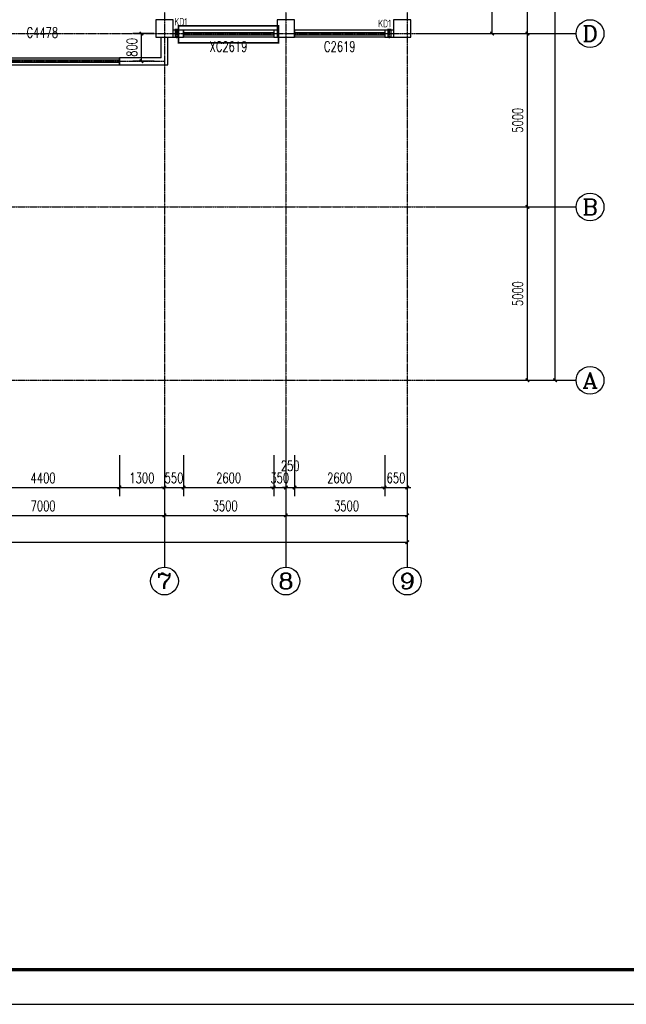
# Model space of a CAD drawing. Header units: inches. Extents: x 224620 to 3435104, y 247406 to 993300.
# Tile 55 of 109: x 294935 to 312427, y 513549 to 541943. Entities that reach past the tile are written whole.
import ezdxf
from ezdxf.enums import TextEntityAlignment as Align

# ---------------------------------------------------------------- set-up
doc = ezdxf.new("R2010")
doc.units = ezdxf.units.IN
doc.header["$MEASUREMENT"] = 0
doc.linetypes.add('CENTER', pattern=[2, 1.25, -0.25, 0.25, -0.25])
doc.linetypes.add('DASH', pattern=[0.35, 0.25, -0.1])
for name, color, linetype in [('AXIS', 3, 'Continuous'), ('AXIS_TEXT', 7, 'Continuous'), ('COLUMN', 9, 'Continuous'), ('DOTE', 1, 'CENTER'), ('Mb-text', 7, 'Continuous'), ('PUB_DIM', 3, 'Continuous'), ('PUB_TITLE', 4, 'Continuous'), ('SPACE_ALL', 1, 'Continuous'), ('WALL', 2, 'Continuous'), ('WINDOW', 4, 'Continuous'), ('WINDOW_TEXT', 7, 'Continuous'), ('建筑轮廓', 2, 'Continuous'), ('空调管', 8, 'Continuous')]:
    doc.layers.add(name, color=color, linetype=linetype)
doc.styles.add('_TCH_AXIS', font='COMPLEX', dxfattribs={"bigfont": 'GBCBIG'})
doc.styles.add('_TCH_DIM_T3', font='SIMPLEX', dxfattribs={"width": 0.705882, "bigfont": 'GBCBIG'})
doc.styles.add('_TCH_WINDOW', font='SIMPLEX', dxfattribs={"height": 3.5, "bigfont": 'GBCBIG'})
doc.styles.add('COMPLEX', font='COMPLEX')
doc.styles.add('H_HZTXT', font='syszb.shx', dxfattribs={"width": 0.85, "bigfont": 'hztxt.shx'})
doc.dimstyles.new('_TCH_ARCH&&100', dxfattribs={"dimtxt": 297.5, "dimasz": 100, "dimexe": 250, "dimexo": 300, "dimgap": 126.25, "dimtad": 1, "dimdec": 0, "dimzin": 0, "dimdsep": 46, "dimtxsty": '_TCH_DIM_T3', "dimblk": 'ARCHTICK', "dimcen": 0.09, "dimclrt": 7, "dimazin": 2, "dimtfac": 1, "dimtdec": 0, "dimtix": 1, "dimtmove": 2, "dimatfit": 3, "dimfxl": 1, "dimtolj": 1, "dimtzin": 0, "dimarcsym": 0})

# ---------------------------------------------------------------- blocks, each defined once
blk = doc.blocks.new('wrtgtg')
at = {"layer": 'PUB_TITLE'}
blk.add_lwpolyline([(-75296, -5841), (8804, -5841), (8804, 53559), (-75296, 53559)], close=True, dxfattribs=at)
at = {"layer": 'PUB_TITLE', "const_width": 100}
blk.add_lwpolyline([(-72796, -4841), (7804, -4841), (7804, 52559), (-72796, 52559)], close=True, dxfattribs=at)
blk = doc.blocks.new('D')
at = {"layer": 'DOTE', "color": 1}
blk.add_line((1550655, -71238), (1550655, -70967), dxfattribs=at)
at = {"layer": '空调管'}
for p, q in [((1550605, -70989), (1550615, -71004)), ((1550705, -70989), (1550605, -70989)), ((1550605, -71219), (1550615, -71204)), ((1550705, -71219), (1550605, -71219)), ((1550615, -71204), (1550615, -71004)), ((1550695, -71004), (1550615, -71004)), ((1550695, -71204), (1550615, -71204)), ((1550705, -70989), (1550695, -71004)), ((1550695, -71204), (1550695, -71004)), ((1550705, -71219), (1550695, -71204))]:
    blk.add_line(p, q, dxfattribs=at)
blk = doc.blocks.new('ERGWSFG')
at = {"layer": '建筑轮廓', "rotation": 179.9999999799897}
for p in [(1565641, -60998), (1578141, -60998)]:
    blk.add_blockref('D', p, dxfattribs=at)
at = {"layer": '建筑轮廓', "xscale": -1, "rotation": 180}
for p in [(-1524143, -60998), (-1516309, -78198), (-1510173, -78198)]:
    blk.add_blockref('D', p, dxfattribs=at)
at = {"layer": 'Mb-text', "style": 'H_HZTXT', "width": 0.85}
for s, rotation, p in [('KD1', 0, (14830, 9703)), ('KD1', 360, (26323, 9703)), ('KD2', 0, (27330, 9703)), ('KD1', 360, (34284, -6864)), ('KD1', 360, (40160, -6913))]:
    blk.add_text(s, height=216, rotation=rotation, dxfattribs=at).set_placement(p)
blk = doc.blocks.new('_ArchTick')
at = {"color": 0, "linetype": 'ByBlock', "const_width": 0.4}
blk.add_lwpolyline([(-0.5, -0.5), (0.5, 0.5)], dxfattribs=at)
blk = doc.blocks.new('*D555')
at = {"layer": 'AXIS', "color": 0, "lineweight": -2}
for p, q in [((307373, 536543), (309823, 536543)), ((309573, 531543), (309573, 536543)), ((307373, 531543), (309823, 531543))]:
    blk.add_line(p, q, dxfattribs=at)
at = {"layer": 'Defpoints', "color": 0}
for p in [(307073, 536543), (309573, 536543), (307073, 531543)]:
    blk.add_point(p, dxfattribs=at)
at = {"layer": 'AXIS', "color": 0, "lineweight": -2, "xscale": 100, "yscale": 100, "zscale": 100}
for p, rotation in [((309573, 536543), 90), ((309573, 531543), 270)]:
    blk.add_blockref('_ArchTick', p, dxfattribs=dict(at, rotation=rotation))
at = {"layer": 'AXIS', "color": 7, "insert": (309298, 534043), "char_height": 297.5, "attachment_point": 5, "rotation": 90, "style": '_TCH_DIM_T3'}
blk.add_mtext('\\A1;5000', dxfattribs=at)
blk = doc.blocks.new('*D556')
at = {"layer": 'AXIS', "color": 0, "lineweight": -2}
for p, q in [((307373, 541543), (309823, 541543)), ((309573, 536543), (309573, 541543)), ((307373, 536543), (309823, 536543))]:
    blk.add_line(p, q, dxfattribs=at)
at = {"layer": 'Defpoints', "color": 0}
for p in [(307073, 541543), (309573, 541543), (307073, 536543)]:
    blk.add_point(p, dxfattribs=at)
at = {"layer": 'AXIS', "color": 0, "lineweight": -2, "xscale": 100, "yscale": 100, "zscale": 100}
for p, rotation in [((309573, 541543), 90), ((309573, 536543), 270)]:
    blk.add_blockref('_ArchTick', p, dxfattribs=dict(at, rotation=rotation))
at = {"layer": 'AXIS', "color": 7, "insert": (309298, 539043), "char_height": 297.5, "attachment_point": 5, "rotation": 90, "style": '_TCH_DIM_T3'}
blk.add_mtext('\\A1;5000', dxfattribs=at)
blk = doc.blocks.new('*D557')
at = {"layer": 'AXIS', "color": 0, "lineweight": -2}
for p, q in [((307373, 549043), (309823, 549043)), ((309573, 541543), (309573, 549043)), ((307373, 541543), (309823, 541543))]:
    blk.add_line(p, q, dxfattribs=at)
at = {"layer": 'Defpoints', "color": 0}
for p in [(307073, 549043), (309573, 549043), (307073, 541543)]:
    blk.add_point(p, dxfattribs=at)
at = {"layer": 'AXIS', "color": 0, "lineweight": -2, "xscale": 100, "yscale": 100, "zscale": 100}
for p, rotation in [((309573, 549043), 90), ((309573, 541543), 270)]:
    blk.add_blockref('_ArchTick', p, dxfattribs=dict(at, rotation=rotation))
at = {"layer": 'AXIS', "color": 7, "insert": (309298, 545293), "char_height": 297.5, "attachment_point": 5, "rotation": 90, "style": '_TCH_DIM_T3'}
blk.add_mtext('\\A1;7500', dxfattribs=at)
blk = doc.blocks.new('*D560')
at = {"layer": 'AXIS', "color": 0, "lineweight": -2}
for p, q in [((307373, 558743), (310623, 558743)), ((310373, 531543), (310373, 558743)), ((307373, 531543), (310623, 531543))]:
    blk.add_line(p, q, dxfattribs=at)
at = {"layer": 'Defpoints', "color": 0}
for p in [(307073, 558743), (310373, 558743), (307073, 531543)]:
    blk.add_point(p, dxfattribs=at)
at = {"layer": 'AXIS', "color": 0, "lineweight": -2, "xscale": 100, "yscale": 100, "zscale": 100}
for p, rotation in [((310373, 558743), 90), ((310373, 531543), 270)]:
    blk.add_blockref('_ArchTick', p, dxfattribs=dict(at, rotation=rotation))
at = {"layer": 'AXIS', "color": 7, "insert": (310098, 545143), "char_height": 297.5, "attachment_point": 5, "rotation": 90, "style": '_TCH_DIM_T3'}
blk.add_mtext('\\A1;27200', dxfattribs=at)
blk = doc.blocks.new('*D722')
at = {"layer": 'Defpoints', "color": 0}
for p in [(298447, 541543), (299110, 541543), (299110, 540743)]:
    blk.add_point(p, dxfattribs=at)
at = {"layer": 'PUB_DIM', "color": 0, "lineweight": -2}
for p, q in [((298810, 541543), (298197, 541543)), ((298447, 540743), (298447, 541543)), ((298810, 540743), (298197, 540743))]:
    blk.add_line(p, q, dxfattribs=at)
at = {"layer": 'PUB_DIM', "color": 0, "lineweight": -2, "xscale": 100, "yscale": 100, "zscale": 100}
for p, rotation in [((298447, 541543), 90), ((298447, 540743), 270)]:
    blk.add_blockref('_ArchTick', p, dxfattribs=dict(at, rotation=rotation))
at = {"layer": 'PUB_DIM', "color": 7, "insert": (298172, 541143), "char_height": 297.5, "attachment_point": 5, "rotation": 90, "style": '_TCH_DIM_T3'}
blk.add_mtext('\\A1;800', dxfattribs=at)
blk = doc.blocks.new('*D736')
at = {"layer": 'Defpoints', "color": 0}
for p in [(293410, 529686), (297810, 529686), (297810, 528452)]:
    blk.add_point(p, dxfattribs=at)
at = {"layer": 'PUB_DIM', "color": 0, "lineweight": -2}
for p, q in [((293410, 529386), (293410, 528202)), ((297810, 529386), (297810, 528202)), ((293410, 528452), (297810, 528452))]:
    blk.add_line(p, q, dxfattribs=at)
at = {"layer": 'PUB_DIM', "color": 0, "lineweight": -2, "xscale": 100, "yscale": 100, "zscale": 100, "rotation": 180}
blk.add_blockref('_ArchTick', (293410, 528452), dxfattribs=at)
at = {"layer": 'PUB_DIM', "color": 0, "lineweight": -2, "xscale": 100, "yscale": 100, "zscale": 100}
blk.add_blockref('_ArchTick', (297810, 528452), dxfattribs=at)
at = {"layer": 'PUB_DIM', "color": 7, "insert": (295610, 528727), "char_height": 297.5, "attachment_point": 5, "style": '_TCH_DIM_T3'}
blk.add_mtext('\\A1;4400', dxfattribs=at)
blk = doc.blocks.new('*D737')
at = {"layer": 'Defpoints', "color": 0}
for p in [(297810, 529686), (299110, 529686), (299110, 528452)]:
    blk.add_point(p, dxfattribs=at)
at = {"layer": 'PUB_DIM', "color": 0, "lineweight": -2}
for p, q in [((297810, 529386), (297810, 528202)), ((299110, 529386), (299110, 528202)), ((297810, 528452), (299110, 528452))]:
    blk.add_line(p, q, dxfattribs=at)
at = {"layer": 'PUB_DIM', "color": 0, "lineweight": -2, "xscale": 100, "yscale": 100, "zscale": 100, "rotation": 180}
blk.add_blockref('_ArchTick', (297810, 528452), dxfattribs=at)
at = {"layer": 'PUB_DIM', "color": 0, "lineweight": -2, "xscale": 100, "yscale": 100, "zscale": 100}
blk.add_blockref('_ArchTick', (299110, 528452), dxfattribs=at)
at = {"layer": 'PUB_DIM', "color": 7, "insert": (298460, 528727), "char_height": 297.5, "attachment_point": 5, "style": '_TCH_DIM_T3'}
blk.add_mtext('\\A1;1300', dxfattribs=at)
blk = doc.blocks.new('*D738')
at = {"layer": 'Defpoints', "color": 0}
for p in [(299110, 529686), (299660, 529686), (299660, 528452)]:
    blk.add_point(p, dxfattribs=at)
at = {"layer": 'PUB_DIM', "color": 0, "lineweight": -2}
for p, q in [((299110, 529386), (299110, 528202)), ((299660, 529386), (299660, 528202)), ((299110, 528452), (299010, 528452)), ((299110, 528452), (299660, 528452)), ((299660, 528452), (299760, 528452))]:
    blk.add_line(p, q, dxfattribs=at)
at = {"layer": 'PUB_DIM', "color": 0, "lineweight": -2, "xscale": 100, "yscale": 100, "zscale": 100}
blk.add_blockref('_ArchTick', (299110, 528452), dxfattribs=at)
at = {"layer": 'PUB_DIM', "color": 0, "lineweight": -2, "xscale": 100, "yscale": 100, "zscale": 100, "rotation": 180}
blk.add_blockref('_ArchTick', (299660, 528452), dxfattribs=at)
at = {"layer": 'PUB_DIM', "color": 7, "insert": (299385, 528727), "char_height": 297.5, "attachment_point": 5, "style": '_TCH_DIM_T3'}
blk.add_mtext('\\A1;550', dxfattribs=at)
blk = doc.blocks.new('*D739')
at = {"layer": 'Defpoints', "color": 0}
for p in [(299660, 529686), (302260, 529686), (302260, 528452)]:
    blk.add_point(p, dxfattribs=at)
at = {"layer": 'PUB_DIM', "color": 0, "lineweight": -2}
for p, q in [((299660, 529386), (299660, 528202)), ((302260, 529386), (302260, 528202)), ((299660, 528452), (302260, 528452))]:
    blk.add_line(p, q, dxfattribs=at)
at = {"layer": 'PUB_DIM', "color": 0, "lineweight": -2, "xscale": 100, "yscale": 100, "zscale": 100, "rotation": 180}
blk.add_blockref('_ArchTick', (299660, 528452), dxfattribs=at)
at = {"layer": 'PUB_DIM', "color": 0, "lineweight": -2, "xscale": 100, "yscale": 100, "zscale": 100}
blk.add_blockref('_ArchTick', (302260, 528452), dxfattribs=at)
at = {"layer": 'PUB_DIM', "color": 7, "insert": (300960, 528727), "char_height": 297.5, "attachment_point": 5, "style": '_TCH_DIM_T3'}
blk.add_mtext('\\A1;2600', dxfattribs=at)
blk = doc.blocks.new('*D740')
at = {"layer": 'Defpoints', "color": 0}
for p in [(302260, 529686), (302610, 529686), (302610, 528452)]:
    blk.add_point(p, dxfattribs=at)
at = {"layer": 'PUB_DIM', "color": 0, "lineweight": -2}
for p, q in [((302260, 529386), (302260, 528202)), ((302610, 529386), (302610, 528202)), ((302260, 528452), (302160, 528452)), ((302260, 528452), (302610, 528452)), ((302610, 528452), (302710, 528452))]:
    blk.add_line(p, q, dxfattribs=at)
at = {"layer": 'PUB_DIM', "color": 0, "lineweight": -2, "xscale": 100, "yscale": 100, "zscale": 100}
blk.add_blockref('_ArchTick', (302260, 528452), dxfattribs=at)
at = {"layer": 'PUB_DIM', "color": 0, "lineweight": -2, "xscale": 100, "yscale": 100, "zscale": 100, "rotation": 180}
blk.add_blockref('_ArchTick', (302610, 528452), dxfattribs=at)
at = {"layer": 'PUB_DIM', "color": 7, "insert": (302435, 528727), "char_height": 297.5, "attachment_point": 5, "style": '_TCH_DIM_T3'}
blk.add_mtext('\\A1;350', dxfattribs=at)
blk = doc.blocks.new('*D741')
at = {"layer": 'Defpoints', "color": 0}
for p in [(302610, 529686), (302860, 529686), (302860, 528452)]:
    blk.add_point(p, dxfattribs=at)
at = {"layer": 'PUB_DIM', "color": 0, "lineweight": -2}
for p, q in [((302610, 529386), (302610, 528202)), ((302860, 529386), (302860, 528202)), ((302610, 528452), (302510, 528452)), ((302610, 528452), (302860, 528452)), ((302860, 528452), (302960, 528452))]:
    blk.add_line(p, q, dxfattribs=at)
at = {"layer": 'PUB_DIM', "color": 0, "lineweight": -2, "xscale": 100, "yscale": 100, "zscale": 100}
blk.add_blockref('_ArchTick', (302610, 528452), dxfattribs=at)
at = {"layer": 'PUB_DIM', "color": 0, "lineweight": -2, "xscale": 100, "yscale": 100, "zscale": 100, "rotation": 180}
blk.add_blockref('_ArchTick', (302860, 528452), dxfattribs=at)
at = {"layer": 'PUB_DIM', "color": 7, "insert": (302735, 529077), "char_height": 297.5, "attachment_point": 5, "style": '_TCH_DIM_T3'}
blk.add_mtext('\\A1;250', dxfattribs=at)
blk = doc.blocks.new('*D742')
at = {"layer": 'Defpoints', "color": 0}
for p in [(302860, 529686), (305460, 529686), (305460, 528452)]:
    blk.add_point(p, dxfattribs=at)
at = {"layer": 'PUB_DIM', "color": 0, "lineweight": -2}
for p, q in [((302860, 529386), (302860, 528202)), ((305460, 529386), (305460, 528202)), ((302860, 528452), (305460, 528452))]:
    blk.add_line(p, q, dxfattribs=at)
at = {"layer": 'PUB_DIM', "color": 0, "lineweight": -2, "xscale": 100, "yscale": 100, "zscale": 100, "rotation": 180}
blk.add_blockref('_ArchTick', (302860, 528452), dxfattribs=at)
at = {"layer": 'PUB_DIM', "color": 0, "lineweight": -2, "xscale": 100, "yscale": 100, "zscale": 100}
blk.add_blockref('_ArchTick', (305460, 528452), dxfattribs=at)
at = {"layer": 'PUB_DIM', "color": 7, "insert": (304160, 528727), "char_height": 297.5, "attachment_point": 5, "style": '_TCH_DIM_T3'}
blk.add_mtext('\\A1;2600', dxfattribs=at)
blk = doc.blocks.new('*D743')
at = {"layer": 'Defpoints', "color": 0}
for p in [(305460, 529686), (306110, 529686), (306110, 528452)]:
    blk.add_point(p, dxfattribs=at)
at = {"layer": 'PUB_DIM', "color": 0, "lineweight": -2}
for p, q in [((305460, 529386), (305460, 528202)), ((306110, 529386), (306110, 528202)), ((305460, 528452), (305360, 528452)), ((305460, 528452), (306110, 528452)), ((306110, 528452), (306210, 528452))]:
    blk.add_line(p, q, dxfattribs=at)
at = {"layer": 'PUB_DIM', "color": 0, "lineweight": -2, "xscale": 100, "yscale": 100, "zscale": 100}
blk.add_blockref('_ArchTick', (305460, 528452), dxfattribs=at)
at = {"layer": 'PUB_DIM', "color": 0, "lineweight": -2, "xscale": 100, "yscale": 100, "zscale": 100, "rotation": 180}
blk.add_blockref('_ArchTick', (306110, 528452), dxfattribs=at)
at = {"layer": 'PUB_DIM', "color": 7, "insert": (305785, 528727), "char_height": 297.5, "attachment_point": 5, "style": '_TCH_DIM_T3'}
blk.add_mtext('\\A1;650', dxfattribs=at)
blk = doc.blocks.new('*D744')
at = {"layer": 'AXIS', "color": 0, "lineweight": -2}
for p, q in [((306359, 549043), (308809, 549043)), ((308559, 541543), (308559, 549043)), ((306359, 541543), (308809, 541543))]:
    blk.add_line(p, q, dxfattribs=at)
at = {"layer": 'Defpoints', "color": 0}
for p in [(306059, 549043), (308559, 549043), (306059, 541543)]:
    blk.add_point(p, dxfattribs=at)
at = {"layer": 'AXIS', "color": 0, "lineweight": -2, "xscale": 100, "yscale": 100, "zscale": 100}
for p, rotation in [((308559, 549043), 90), ((308559, 541543), 270)]:
    blk.add_blockref('_ArchTick', p, dxfattribs=dict(at, rotation=rotation))
at = {"layer": 'AXIS', "color": 7, "insert": (308284, 545293), "char_height": 297.5, "attachment_point": 5, "rotation": 90, "style": '_TCH_DIM_T3'}
blk.add_mtext('\\A1;7500', dxfattribs=at)
blk = doc.blocks.new('*D863')
at = {"layer": 'AXIS', "color": 0, "lineweight": -2}
for p, q in [((276110, 529875), (276110, 526625)), ((306110, 529875), (306110, 526625)), ((276110, 526875), (306110, 526875))]:
    blk.add_line(p, q, dxfattribs=at)
at = {"layer": 'Defpoints', "color": 0}
for p in [(276110, 530175), (306110, 530175), (306110, 526875)]:
    blk.add_point(p, dxfattribs=at)
at = {"layer": 'AXIS', "color": 0, "lineweight": -2, "xscale": 100, "yscale": 100, "zscale": 100, "rotation": 180}
blk.add_blockref('_ArchTick', (276110, 526875), dxfattribs=at)
at = {"layer": 'AXIS', "color": 0, "lineweight": -2, "xscale": 100, "yscale": 100, "zscale": 100}
blk.add_blockref('_ArchTick', (306110, 526875), dxfattribs=at)
at = {"layer": 'AXIS', "color": 7, "insert": (291110, 527150), "char_height": 297.5, "attachment_point": 5, "style": '_TCH_DIM_T3'}
blk.add_mtext('\\A1;30000', dxfattribs=at)
blk = doc.blocks.new('*D867')
at = {"layer": 'Defpoints', "color": 0}
for p in [(292110, 530255), (299110, 530255), (299110, 527648)]:
    blk.add_point(p, dxfattribs=at)
at = {"layer": 'PUB_DIM', "color": 0, "lineweight": -2}
for p, q in [((292110, 529955), (292110, 527398)), ((299110, 529955), (299110, 527398)), ((292110, 527648), (299110, 527648))]:
    blk.add_line(p, q, dxfattribs=at)
at = {"layer": 'PUB_DIM', "color": 0, "lineweight": -2, "xscale": 100, "yscale": 100, "zscale": 100, "rotation": 180}
blk.add_blockref('_ArchTick', (292110, 527648), dxfattribs=at)
at = {"layer": 'PUB_DIM', "color": 0, "lineweight": -2, "xscale": 100, "yscale": 100, "zscale": 100}
blk.add_blockref('_ArchTick', (299110, 527648), dxfattribs=at)
at = {"layer": 'PUB_DIM', "color": 7, "insert": (295610, 527923), "char_height": 297.5, "attachment_point": 5, "style": '_TCH_DIM_T3'}
blk.add_mtext('\\A1;7000', dxfattribs=at)
blk = doc.blocks.new('*D868')
at = {"layer": 'Defpoints', "color": 0}
for p in [(299110, 530255), (302610, 530255), (302610, 527648)]:
    blk.add_point(p, dxfattribs=at)
at = {"layer": 'PUB_DIM', "color": 0, "lineweight": -2}
for p, q in [((299110, 529955), (299110, 527398)), ((302610, 529955), (302610, 527398)), ((299110, 527648), (302610, 527648))]:
    blk.add_line(p, q, dxfattribs=at)
at = {"layer": 'PUB_DIM', "color": 0, "lineweight": -2, "xscale": 100, "yscale": 100, "zscale": 100, "rotation": 180}
blk.add_blockref('_ArchTick', (299110, 527648), dxfattribs=at)
at = {"layer": 'PUB_DIM', "color": 0, "lineweight": -2, "xscale": 100, "yscale": 100, "zscale": 100}
blk.add_blockref('_ArchTick', (302610, 527648), dxfattribs=at)
at = {"layer": 'PUB_DIM', "color": 7, "insert": (300860, 527923), "char_height": 297.5, "attachment_point": 5, "style": '_TCH_DIM_T3'}
blk.add_mtext('\\A1;3500', dxfattribs=at)
blk = doc.blocks.new('*D869')
at = {"layer": 'Defpoints', "color": 0}
for p in [(302610, 530255), (306110, 530255), (306110, 527648)]:
    blk.add_point(p, dxfattribs=at)
at = {"layer": 'PUB_DIM', "color": 0, "lineweight": -2}
for p, q in [((302610, 529955), (302610, 527398)), ((306110, 529955), (306110, 527398)), ((302610, 527648), (306110, 527648))]:
    blk.add_line(p, q, dxfattribs=at)
at = {"layer": 'PUB_DIM', "color": 0, "lineweight": -2, "xscale": 100, "yscale": 100, "zscale": 100, "rotation": 180}
blk.add_blockref('_ArchTick', (302610, 527648), dxfattribs=at)
at = {"layer": 'PUB_DIM', "color": 0, "lineweight": -2, "xscale": 100, "yscale": 100, "zscale": 100}
blk.add_blockref('_ArchTick', (306110, 527648), dxfattribs=at)
at = {"layer": 'PUB_DIM', "color": 7, "insert": (304360, 527923), "char_height": 297.5, "attachment_point": 5, "style": '_TCH_DIM_T3'}
blk.add_mtext('\\A1;3500', dxfattribs=at)
blk = doc.blocks.new('$TCHSYS$WIN2D')
for p, q in [((-0.5, 0.5), (0.5, 0.5)), ((-0.5, 0.5), (-0.5, -0.5)), ((0.5, 0.5), (0.5, -0.5)), ((0.5, 0.1667), (-0.5, 0.1667)), ((0.5, -0.1667), (-0.5, -0.1667)), ((-0.5, -0.5), (0.5, -0.5))]:
    blk.add_line(p, q)
blk = doc.blocks.new('_FZHK')
blk.add_lwpolyline([(-0.5, -0.5), (0.5, -0.5), (0.5, 0.5), (-0.5, 0.5)], close=True)
blk = doc.blocks.new('_AXISO')
blk.add_circle((0, 0), 0.5)
at = {"layer": 'AXIS_TEXT', "style": 'COMPLEX', "width": 1.041667}
blk.add_attdef('A', text='', height=0.56, dxfattribs=at).set_placement((-0.25, -0.28), (0.25, -0.28), align=Align.FIT)

msp = doc.modelspace()

# ---------------------------------------------------------------- linework, layer by layer
at = {"layer": 'AXIS'}
for p, q in [((306982.9, 541542.7), (310982.9, 541542.7)), ((306982.9, 536542.7), (310982.9, 536542.7)), ((306982.9, 531542.7), (310982.9, 531542.7)), ((299110.4, 530152.7), (299110.4, 526152.7)), ((302610.4, 530152.7), (302610.4, 526152.7)), ((306110.4, 530152.7), (306110.4, 526152.7))]:
    msp.add_line(p, q, dxfattribs=at)
at = {"layer": 'DOTE'}
for p, q in [((299110.4, 560573.1), (299110.4, 529784.3)), ((302610.4, 560573.1), (302610.4, 529784.3)), ((306110.4, 560573.1), (306110.4, 529784.3)), ((274077.8, 541542.7), (307911.4, 541542.7)), ((292110.4, 540742.7), (299110.4, 540742.7)), ((274077.8, 536542.7), (307911.4, 536542.7)), ((274077.8, 531542.7), (307911.4, 531542.7))]:
    msp.add_line(p, q, dxfattribs=at)
at = {"layer": 'SPACE_ALL', "linetype": 'DASH', "const_width": 50}
msp.add_lwpolyline([(299514.7, 541764.6), (302397.2, 541764.6), (302397.2, 541273.3), (299514.7, 541273.3)], close=True, dxfattribs=at)
at = {"layer": 'WALL'}
for p, q in [((299660.4, 541642.7), (299360.4, 541642.7)), ((299660.4, 541442.7), (299660.4, 541642.7)), ((302360.4, 541642.7), (302260.4, 541642.7)), ((302260.4, 541642.7), (302260.4, 541442.7)), ((305710.4, 541642.7), (305460.4, 541642.7)), ((305460.4, 541642.7), (305460.4, 541442.7)), ((299010.4, 540842.7), (299010.4, 541442.7)), ((299210.4, 540642.7), (299210.4, 541442.7)), ((299360.4, 541442.7), (299660.4, 541442.7)), ((302260.4, 541442.7), (302360.4, 541442.7)), ((305460.4, 541442.7), (305710.4, 541442.7)), ((299010.4, 540842.7), (297810.4, 540842.7)), ((297810.4, 540842.7), (297810.4, 540642.7)), ((297810.4, 540642.7), (299210.4, 540642.7))]:
    msp.add_line(p, q, dxfattribs=at)

# ---------------------------------------------------------------- block references
msp.add_blockref('wrtgtg', (326104.7, 519390))
at = {"layer": 'AXIS'}
ref = msp.add_blockref('_AXISO', (311382.9, 541542.7), dxfattribs=dict(at, xscale=800, yscale=800, zscale=800))
ref.add_attrib('A', 'D', dxfattribs={"layer": 'AXIS_TEXT', "height": 452.5, "style": '_TCH_AXIS', "width": 1.5}).set_placement((311156.6, 541316.4), (311609.1, 541316.4), align=Align.FIT)
ref = msp.add_blockref('_AXISO', (311382.9, 536542.7), dxfattribs=dict(at, xscale=800, yscale=800, zscale=800))
ref.add_attrib('A', 'B', dxfattribs={"layer": 'AXIS_TEXT', "height": 452.5, "style": '_TCH_AXIS', "width": 1.5}).set_placement((311156.6, 536316.4), (311609.1, 536316.4), align=Align.FIT)
ref = msp.add_blockref('_AXISO', (311382.9, 531542.7), dxfattribs=dict(at, xscale=800, yscale=800, zscale=800))
ref.add_attrib('A', 'A', dxfattribs={"layer": 'AXIS_TEXT', "height": 452.5, "style": '_TCH_AXIS', "width": 1.3125}).set_placement((311156.6, 531316.4), (311609.1, 531316.4), align=Align.FIT)
ref = msp.add_blockref('_AXISO', (299110.4, 525752.7), dxfattribs=dict(at, xscale=800, yscale=800, zscale=800))
ref.add_attrib('A', '7', dxfattribs={"layer": 'AXIS_TEXT', "height": 452.5, "style": '_TCH_AXIS', "width": 1.5}).set_placement((298884.1, 525526.5), (299336.6, 525526.5), align=Align.FIT)
ref = msp.add_blockref('_AXISO', (302610.4, 525752.7), dxfattribs=dict(at, xscale=800, yscale=800, zscale=800))
ref.add_attrib('A', '8', dxfattribs={"layer": 'AXIS_TEXT', "height": 452.5, "style": '_TCH_AXIS', "width": 1.5}).set_placement((302384.1, 525526.5), (302836.6, 525526.5), align=Align.FIT)
ref = msp.add_blockref('_AXISO', (306110.4, 525752.7), dxfattribs=dict(at, xscale=800, yscale=800, zscale=800))
ref.add_attrib('A', '9', dxfattribs={"layer": 'AXIS_TEXT', "height": 452.5, "style": '_TCH_AXIS', "width": 1.615385}).set_placement((305884.1, 525526.5), (306336.6, 525526.5), align=Align.FIT)
at = {"layer": 'COLUMN', "xscale": 500, "yscale": 500, "zscale": 500}
for p in [(299110.4, 541692.7), (302610.4, 541692.7), (305960.4, 541692.7)]:
    msp.add_blockref('_FZHK', p, dxfattribs=at)
at = {"layer": 'WALL'}
msp.add_blockref('ERGWSFG', (265111.3, 548637.4), dxfattribs=at)
at = {"layer": 'WINDOW'}
ref = msp.add_blockref('$TCHSYS$WIN2D', (295610.4, 540742.7), dxfattribs=dict(at, xscale=-4400, yscale=200, zscale=-4400, rotation=180))
ref.add_attrib('A', 'C4478', (295135.4, 541422.2), dxfattribs={"layer": 'WINDOW_TEXT', "height": 297.5, "style": '_TCH_WINDOW', "width": 0.705882})
ref = msp.add_blockref('$TCHSYS$WIN2D', (300960.4, 541542.7), dxfattribs=dict(at, xscale=2600, yscale=-200, zscale=2600, rotation=180))
ref.add_attrib('A', 'XC2619', (300410.4, 541018.9), dxfattribs={"layer": 'WINDOW_TEXT', "height": 297.5, "style": '_TCH_WINDOW', "width": 0.705882})
ref = msp.add_blockref('$TCHSYS$WIN2D', (304160.4, 541542.7), dxfattribs=dict(at, xscale=2600, yscale=-200, zscale=2600, rotation=180))
ref.add_attrib('A', 'C2619', (303710.4, 541018.9), dxfattribs={"layer": 'WINDOW_TEXT', "height": 297.5, "style": '_TCH_WINDOW', "width": 0.705882})

# ---------------------------------------------------------------- dimensions: what is measured, and where the dimension line sits
at = {"layer": 'AXIS'}
for p1, p2, distance, picture, middle in [((307073.3, 531542.7), (307073.3, 558742.7), -3300, '*D560', (310098.3, 545142.7)), ((306059.4, 541542.7), (306059.4, 549042.7), -2500, '*D744', (308284.4, 545292.7)), ((307073.3, 541542.7), (307073.3, 549042.7), -2500, '*D557', (309298.3, 545292.7)), ((307073.3, 536542.7), (307073.3, 541542.7), -2500, '*D556', (309298.3, 539042.7)), ((307073.3, 531542.7), (307073.3, 536542.7), -2500, '*D555', (309298.3, 534042.7)), ((276110.4, 530174.7), (306110.4, 530174.7), -3300, '*D863', (291110.4, 527149.7))]:
    dim = msp.add_aligned_dim(p1=p1, p2=p2, distance=distance, dimstyle='_TCH_ARCH&&100', dxfattribs=at)
    dim.commit()
    dim.dimension.update_dxf_attribs({"geometry": picture, "text_midpoint": middle})
at = {"layer": 'PUB_DIM'}
for p1, p2, distance, picture, middle in [((299110.4, 540742.7), (299110.4, 541542.7), 663.5, '*D722', (298171.9, 541142.7)), ((292110.4, 530254.8), (299110.4, 530254.8), -2606.8, '*D867', (295610.4, 527923)), ((299110.4, 530254.8), (302610.4, 530254.8), -2606.8, '*D868', (300860.4, 527923)), ((302610.4, 530254.8), (306110.4, 530254.8), -2606.8, '*D869', (304360.4, 527923)), ((293410.4, 529686.2), (297810.4, 529686.2), -1234.6, '*D736', (295610.4, 528726.7)), ((297810.4, 529686.2), (299110.4, 529686.2), -1234.6, '*D737', (298460.4, 528726.7)), ((299110.4, 529686.2), (299660.4, 529686.2), -1234.6, '*D738', (299385.4, 528726.7)), ((299660.4, 529686.2), (302260.4, 529686.2), -1234.6, '*D739', (300960.4, 528726.7)), ((302260.4, 529686.2), (302610.4, 529686.2), -1234.6, '*D740', (302435.4, 528726.7)), ((302860.4, 529686.2), (305460.4, 529686.2), -1234.6, '*D742', (304160.4, 528726.7)), ((305460.4, 529686.2), (306110.4, 529686.2), -1234.6, '*D743', (305785.4, 528726.7))]:
    dim = msp.add_aligned_dim(p1=p1, p2=p2, distance=distance, dimstyle='_TCH_ARCH&&100', dxfattribs=at)
    dim.commit()
    dim.dimension.update_dxf_attribs({"geometry": picture, "text_midpoint": middle})
dim = msp.add_linear_dim(base=(302860.4, 528451.7), p1=(302610.4, 529686.2), p2=(302860.4, 529686.2), angle=0, dimstyle='_TCH_ARCH&&100', dxfattribs=at)
dim.commit()
dim.dimension.update_dxf_attribs({"geometry": '*D741', "text_midpoint": (302735.4, 529076.7), "dimtype": 161})

doc.saveas('drawing.dxf')
